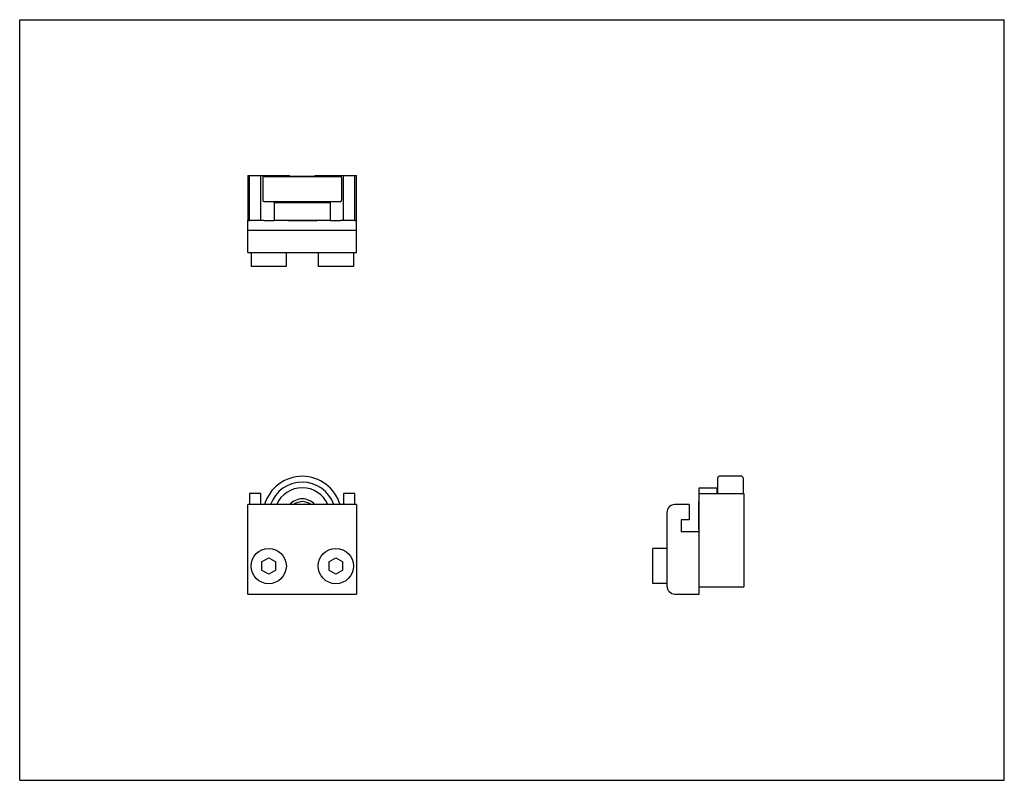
# Model space of a CAD drawing. Header units: inches. Extents: x 0 to 11, y 0 to 8.5.
import ezdxf

# ---------------------------------------------------------------- set-up
doc = ezdxf.new("R2010")
doc.units = ezdxf.units.IN
doc.header["$LTSCALE"] = 0.605
doc.header["$MEASUREMENT"] = 0
doc.layers.get('0').update_dxf_attribs({"linetype": 'CONTINUOUS'})
for name, color, linetype in [('240825_CAE_BL1', 7, 'CONTINUOUS'), ('240827_CAE_BL0', 7, 'CONTINUOUS'), ('802_027_BL4', 7, 'CONTINUOUS'), ('913_100_BL5', 7, 'CONTINUOUS'), ('X920693M_BL2', 7, 'CONTINUOUS'), ('X920693M_BL3', 7, 'CONTINUOUS')]:
    doc.layers.add(name, color=color, linetype=linetype)

# ---------------------------------------------------------------- blocks, each defined once
blk = doc.blocks.new('240827_CAE_BL0', base_point=(5.07, 4.17))
at = {"layer": '240827_CAE_BL0', "color": 7, "linetype": 'CONTINUOUS'}
for p, q in [((2.549, 5.897), (2.549, 6.257)), ((2.549, 6.257), (2.569, 6.257)), ((2.73, 6.257), (2.844, 6.257)), ((3.469, 6.257), (3.583, 6.257)), ((3.744, 6.257), (3.764, 6.257)), ((3.764, 5.897), (3.764, 6.257)), ((2.549, 6.147), (3.764, 6.147)), ((2.549, 5.897), (3.764, 5.897)), ((2.549, 2.082), (2.549, 3.082)), ((3.764, 3.082), (2.549, 3.082)), ((3.764, 3.082), (3.764, 2.082)), ((7.48, 3.082), (7.32, 3.082)), ((7.48, 3.082), (7.48, 2.91)), ((7.23, 2.992), (7.23, 2.172)), ((7.39, 2.91), (7.39, 2.779)), ((7.48, 2.91), (7.39, 2.91)), ((7.39, 2.779), (7.59, 2.779)), ((7.59, 2.082), (7.59, 2.779)), ((2.549, 2.082), (3.764, 2.082)), ((7.32, 2.082), (7.59, 2.082))]:
    blk.add_line(p, q, dxfattribs=at)
for centre, start, end in [((7.32, 2.992), 90, 180), ((7.32, 2.172), 180, 270)]:
    blk.add_arc(centre, 0.09, start, end, dxfattribs=at)
blk = doc.blocks.new('240825_CAE_BL1', base_point=(5.32, 4.46))
at = {"layer": '240825_CAE_BL1', "color": 7, "linetype": 'CONTINUOUS'}
for p, q in [((2.549, 6.757), (2.549, 6.257)), ((2.549, 6.757), (3.014, 6.757)), ((2.569, 6.257), (2.569, 6.757)), ((2.694, 6.257), (2.694, 6.757)), ((3.014, 6.753), (3.014, 6.757)), ((3.299, 6.757), (3.299, 6.753)), ((3.299, 6.757), (3.764, 6.757)), ((3.619, 6.257), (3.619, 6.757)), ((3.744, 6.257), (3.744, 6.757)), ((3.764, 6.257), (3.764, 6.757)), ((2.844, 6.457), (2.844, 6.257)), ((2.844, 6.457), (3.469, 6.457)), ((3.469, 6.457), (3.469, 6.257)), ((2.73, 6.257), (2.569, 6.257)), ((3.469, 6.257), (2.844, 6.257)), ((3.744, 6.257), (3.583, 6.257)), ((2.569, 3.207), (2.569, 3.082)), ((2.694, 3.207), (2.569, 3.207)), ((2.694, 3.082), (2.694, 3.207)), ((3.619, 3.207), (3.619, 3.082)), ((3.744, 3.207), (3.619, 3.207)), ((3.744, 3.082), (3.744, 3.207)), ((7.59, 2.779), (7.59, 3.27)), ((7.59, 3.27), (7.79, 3.27)), ((7.59, 3.207), (8.09, 3.207)), ((7.79, 3.27), (7.79, 3.207)), ((8.09, 3.207), (8.09, 2.162)), ((7.59, 2.162), (8.09, 2.162))]:
    blk.add_line(p, q, dxfattribs=at)
for radius, start, end in [(0.312, 23.5965, 156.4039), (0.188, 41.8308, 138.1724)]:
    blk.add_arc((3.157, 2.957), radius, start, end, dxfattribs=at)
blk = doc.blocks.new('X920693M_BL2', base_point=(2.782, 4.047))
at = {"layer": 'X920693M_BL2', "color": 7, "linetype": 'CONTINUOUS'}
for p, q in [((2.585, 5.897), (2.585, 5.74)), ((2.978, 5.897), (2.978, 5.74)), ((2.978, 5.74), (2.585, 5.74)), ((2.703, 2.44), (2.782, 2.485)), ((2.703, 2.44), (2.703, 2.349)), ((2.782, 2.485), (2.86, 2.44)), ((2.86, 2.349), (2.86, 2.44)), ((2.782, 2.304), (2.703, 2.349)), ((2.86, 2.349), (2.782, 2.304))]:
    blk.add_line(p, q, dxfattribs=at)
blk.add_circle((2.782, 2.394), 0.197, dxfattribs=at)
blk = doc.blocks.new('X920693M_BL3', base_point=(5.283, 4.047))
at = {"layer": 'X920693M_BL3', "color": 7, "linetype": 'CONTINUOUS'}
for p, q in [((3.335, 5.897), (3.335, 5.74)), ((3.728, 5.897), (3.728, 5.74)), ((3.728, 5.74), (3.335, 5.74)), ((7.073, 2.198), (7.073, 2.591)), ((7.23, 2.591), (7.073, 2.591)), ((3.453, 2.44), (3.532, 2.485)), ((3.453, 2.44), (3.453, 2.349)), ((3.532, 2.485), (3.61, 2.44)), ((3.61, 2.349), (3.61, 2.44)), ((3.532, 2.304), (3.453, 2.349)), ((3.61, 2.349), (3.532, 2.304)), ((7.23, 2.198), (7.073, 2.198))]:
    blk.add_line(p, q, dxfattribs=at)
blk.add_circle((3.532, 2.394), 0.197, dxfattribs=at)
blk = doc.blocks.new('802_027_BL4', base_point=(5.399, 4.633))
at = {"layer": '802_027_BL4', "color": 7, "linetype": 'CONTINUOUS'}
for p, q in [((2.717, 6.733), (2.717, 6.482)), ((2.732, 6.748), (3.582, 6.748)), ((3.597, 6.733), (3.597, 6.482)), ((2.732, 6.467), (3.582, 6.467)), ((7.8, 3.207), (7.8, 3.382)), ((8.066, 3.397), (7.815, 3.397)), ((8.081, 3.382), (8.081, 3.207))]:
    blk.add_line(p, q, dxfattribs=at)
for centre, radius, start, end in [((2.732, 6.733), 0.015, 89.9999, 180), ((3.582, 6.733), 0.015, 0, 90.0001), ((2.732, 6.482), 0.015, 180, 270.0001), ((3.582, 6.482), 0.015, 269.9999, 360), ((3.157, 2.957), 0.44, 16.505, 163.4924), ((3.157, 2.957), 0.375, 19.4789, 160.5207), ((7.815, 3.382), 0.015, 90, 180.0001), ((8.066, 3.382), 0.015, 359.9999, 90)]:
    blk.add_arc(centre, radius, start, end, dxfattribs=at)
blk = doc.blocks.new('913_100_BL5', base_point=(5.28, 4.774))
at = {"layer": '913_100_BL5', "color": 7, "linetype": 'CONTINUOUS'}
for p, q in [((3, 6.753), (2.995, 6.748)), ((3, 6.753), (3.313, 6.753)), ((3.313, 6.753), (3.318, 6.748)), ((2.969, 6.457), (2.969, 6.467)), ((3.344, 6.457), (3.344, 6.467)), ((3, 6.253), (2.995, 6.257)), ((3.313, 6.253), (3, 6.253)), ((3.313, 6.253), (3.318, 6.257)), ((7.586, 3.114), (7.59, 3.119)), ((7.586, 2.801), (7.586, 3.114)), ((7.586, 2.801), (7.59, 2.796))]:
    blk.add_line(p, q, dxfattribs=at)
blk.add_arc((3.157, 2.957), 0.157, 53.0299, 126.9395, dxfattribs=at)

msp = doc.modelspace()

# ---------------------------------------------------------------- linework, layer by layer
at = {"color": 7, "linetype": 'CONTINUOUS'}
for p, q in [((0, 0), (0, 8.5)), ((0, 8.5), (11, 8.5)), ((11, 0), (11, 8.5)), ((0, 0), (11, 0))]:
    msp.add_line(p, q, dxfattribs=at)

# ---------------------------------------------------------------- block references
at = {"layer": '240825_CAE_BL1'}
msp.add_blockref('240825_CAE_BL1', (5.32, 4.46), dxfattribs=at)
at = {"layer": '240827_CAE_BL0'}
msp.add_blockref('240827_CAE_BL0', (5.07, 4.17), dxfattribs=at)
at = {"layer": '802_027_BL4'}
msp.add_blockref('802_027_BL4', (5.399, 4.633), dxfattribs=at)
at = {"layer": '913_100_BL5'}
msp.add_blockref('913_100_BL5', (5.28, 4.774), dxfattribs=at)
at = {"layer": 'X920693M_BL2'}
msp.add_blockref('X920693M_BL2', (2.782, 4.047), dxfattribs=at)
at = {"layer": 'X920693M_BL3'}
msp.add_blockref('X920693M_BL3', (5.283, 4.047), dxfattribs=at)

doc.saveas('drawing.dxf')
